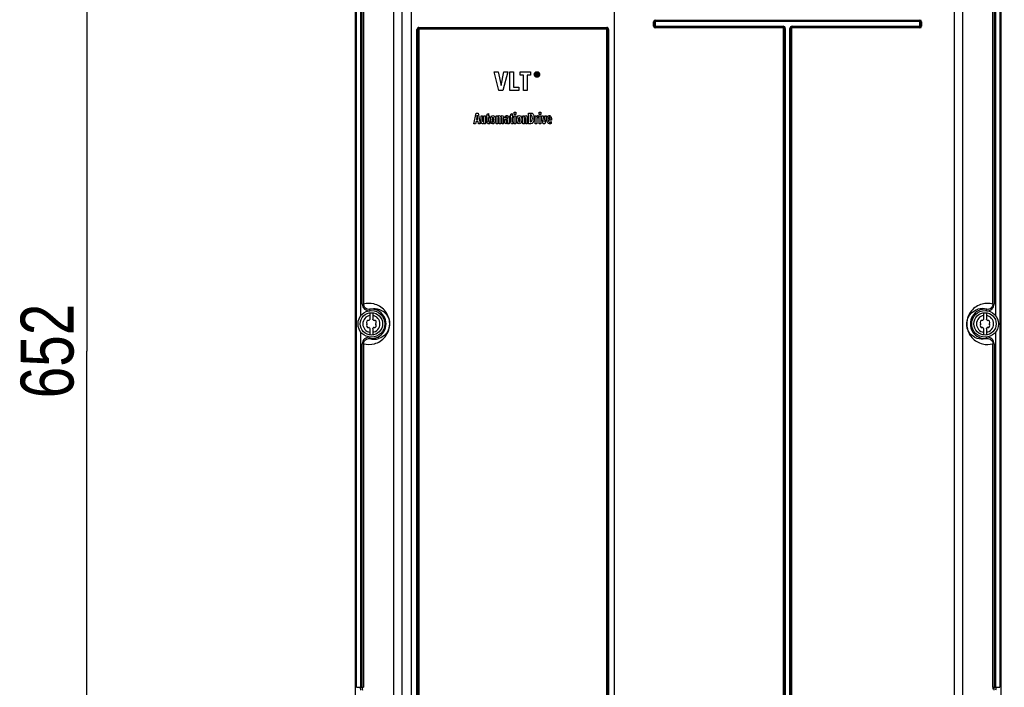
# Model space of a CAD drawing. Header units: inches. Extents: x 0 to 117, y 0 to 83.
# Tile 7 of 73: x 14 to 28, y 35 to 45. Entities that reach past the tile are written whole.
import ezdxf

# ---------------------------------------------------------------- set-up
doc = ezdxf.new("R2010")
doc.units = ezdxf.units.IN
doc.header["$LTSCALE"] = 6.431102
doc.header["$MEASUREMENT"] = 0
doc.layers.get('0').update_dxf_attribs({"linetype": 'CONTINUOUS'})
doc.styles.get("Standard").update_dxf_attribs({"font": 'txt', "width": 0.8})
doc.dimstyles.new('DIMSTYLE_1', dxfattribs={"dimtxt": 0.78125, "dimasz": 0.7, "dimexe": 0.18, "dimexo": 0.0625, "dimgap": 0.09, "dimtad": 1, "dimdec": 1, "dimzin": 4, "dimdsep": 46, "dimtxsty": 'STANDARD', "dimblk": '_FILLED', "dimblk1": '_FILLED', "dimblk2": '_FILLED', "dimcen": 0.09, "dimadec": 0, "dimazin": 0, "dimtfac": 1, "dimtdec": 1, "dimtofl": 0, "dimtmove": 0, "dimatfit": 3, "dimldrblk": '_FILLED', "dimfxl": 1, "dimtolj": 1, "dimtzin": 4, "dimarcsym": 0})
doc.dimstyles.new('DIMSTYLE_2', dxfattribs={"dimtxt": 0.78125, "dimasz": 0.7, "dimexe": 0.18, "dimexo": 0.0625, "dimgap": 0.09, "dimtad": 1, "dimdec": 0, "dimzin": 4, "dimdsep": 46, "dimtxsty": 'STANDARD', "dimblk": '_FILLED', "dimblk1": '_FILLED', "dimblk2": '_FILLED', "dimcen": 0.09, "dimadec": 0, "dimazin": 0, "dimtfac": 1, "dimtdec": 0, "dimtofl": 0, "dimtmove": 0, "dimatfit": 3, "dimldrblk": '_FILLED', "dimfxl": 1, "dimtolj": 1, "dimtzin": 4, "dimarcsym": 0})

# ---------------------------------------------------------------- blocks, each defined once
blk = doc.blocks.new('_FILLED')
at = {"color": 0, "linetype": 'BYBLOCK'}
blk.add_solid([(0, 0), (-1, 0.143), (-1, -0.143)], dxfattribs=at)
blk = doc.blocks.new('*D1')
at = {"color": 7, "linetype": 'CONTINUOUS'}
for p, q in [((34.406, 24.37), (34.406, 32.576)), ((27.067, 27.456), (34.211, 27.456)), ((34.211, 27.456), (34.781, 27.456)), ((34.406, 27.456), (34.406, 24.37)), ((34.406, 21.284), (34.406, 24.37)), ((30.462, 21.284), (34.211, 21.284)), ((34.211, 21.284), (34.781, 21.284))]:
    blk.add_line(p, q, dxfattribs=at)
at = {"color": 7, "linetype": 'CONTINUOUS', "xscale": 0.7, "yscale": 0.7, "zscale": 0.7}
for p, rotation in [((34.406, 27.456), 90), ((34.406, 21.284), 270)]:
    blk.add_blockref('_FILLED', p, dxfattribs=dict(at, rotation=rotation))
at = {"color": 7, "linetype": 'CONTINUOUS', "insert": (33.43, 28.201), "char_height": 0.78125, "width": 9.375, "attachment_point": 1, "rotation": 90, "line_spacing_factor": 0.9}
blk.add_mtext('200 MIN\\PAIR SPACE INLET', dxfattribs=at)
blk = doc.blocks.new('*D21')
at = {"color": 7, "linetype": 'CONTINUOUS'}
for p, q in [((18.741, 53.122), (14.499, 53.122)), ((14.874, 53.122), (14.874, 40.289)), ((14.874, 27.456), (14.874, 40.289)), ((21.306, 27.456), (14.499, 27.456))]:
    blk.add_line(p, q, dxfattribs=at)
at = {"color": 7, "linetype": 'CONTINUOUS', "xscale": 0.7, "yscale": 0.7, "zscale": 0.7}
for p, rotation in [((14.874, 53.122), 90), ((14.874, 27.456), 270)]:
    blk.add_blockref('_FILLED', p, dxfattribs=dict(at, rotation=rotation))
at = {"color": 7, "linetype": 'CONTINUOUS', "insert": (13.897, 40.289), "char_height": 0.7812, "width": 1.875, "attachment_point": 2, "rotation": 90, "line_spacing_factor": 0.9}
blk.add_mtext('652', dxfattribs=at)

msp = doc.modelspace()

# ---------------------------------------------------------------- linework, layer by layer
at = {"color": 7, "linetype": 'CONTINUOUS'}
for p, q in [((18.837, 35.087), (18.837, 52.907)), ((18.855, 35.33), (18.855, 52.895)), ((28.346, 52.895), (28.346, 35.33)), ((28.364, 35.085), (28.364, 52.905)), ((19.521, 52.706), (19.521, 28.097)), ((27.679, 28.097), (27.679, 52.706)), ((19.404, 28.133), (19.404, 52.589)), ((19.663, 28.125), (19.663, 52.589)), ((22.656, 52.589), (22.656, 27.765)), ((27.797, 52.589), (27.797, 28.133)), ((18.914, 51.991), (18.914, 40.804)), ((28.287, 40.804), (28.287, 51.991)), ((18.939, 40.982), (18.939, 51.813)), ((18.958, 51.813), (18.958, 40.982)), ((28.243, 40.982), (28.243, 51.813)), ((28.262, 51.813), (28.262, 40.982)), ((19.773, 45.06), (22.546, 45.06)), ((22.545, 45.048), (19.774, 45.048)), ((23.237, 45.08), (23.237, 45.143)), ((23.261, 45.143), (23.237, 45.143)), ((23.237, 45.08), (23.261, 45.08)), ((23.249, 45.143), (23.249, 45.08)), ((23.261, 45.146), (23.261, 45.078)), ((27.168, 45.146), (23.261, 45.146)), ((23.261, 45.078), (25.148, 45.078)), ((23.264, 45.17), (23.264, 45.146)), ((23.264, 45.17), (27.165, 45.17)), ((27.165, 45.158), (23.264, 45.158)), ((23.264, 45.078), (23.264, 45.053)), ((23.264, 45.065), (25.148, 45.065)), ((25.148, 45.053), (23.264, 45.053)), ((25.148, 45.053), (25.148, 45.078)), ((25.156, 28.273), (25.156, 45.045)), ((25.181, 45.045), (25.156, 45.045)), ((25.168, 45.045), (25.168, 28.273)), ((25.181, 45.045), (25.181, 28.27)), ((25.249, 28.27), (25.249, 45.045)), ((25.273, 45.045), (25.249, 45.045)), ((25.261, 28.273), (25.261, 45.045)), ((25.273, 45.045), (25.273, 28.273)), ((25.282, 45.078), (25.282, 45.053)), ((25.282, 45.078), (27.168, 45.078)), ((25.282, 45.065), (27.165, 45.065)), ((27.165, 45.053), (25.282, 45.053)), ((27.165, 45.146), (27.165, 45.17)), ((27.165, 45.053), (27.165, 45.078)), ((27.168, 45.078), (27.168, 45.146)), ((27.192, 45.143), (27.168, 45.143)), ((27.168, 45.08), (27.192, 45.08)), ((27.18, 45.08), (27.18, 45.143)), ((27.192, 45.143), (27.192, 45.08)), ((19.745, 28.274), (19.745, 45.032)), ((19.771, 45.032), (19.745, 45.032)), ((19.758, 45.032), (19.758, 28.274)), ((19.771, 45.032), (19.771, 28.274)), ((22.545, 45.036), (19.774, 45.036)), ((22.548, 28.274), (22.548, 45.032)), ((22.574, 45.032), (22.548, 45.032)), ((22.561, 28.274), (22.561, 45.032)), ((22.574, 45.032), (22.574, 28.274)), ((20.955, 44.129), (20.885, 44.405)), ((20.885, 44.405), (20.944, 44.405)), ((20.944, 44.405), (20.986, 44.204)), ((20.986, 44.204), (21.029, 44.405)), ((21.085, 44.405), (21.014, 44.129)), ((21.029, 44.405), (21.085, 44.405)), ((21.117, 44.129), (21.117, 44.405)), ((21.117, 44.405), (21.171, 44.405)), ((21.171, 44.405), (21.171, 44.179)), ((21.267, 44.355), (21.267, 44.405)), ((21.267, 44.405), (21.423, 44.405)), ((21.318, 44.355), (21.267, 44.355)), ((21.318, 44.129), (21.318, 44.355)), ((21.372, 44.355), (21.372, 44.129)), ((21.423, 44.355), (21.372, 44.355)), ((21.423, 44.405), (21.423, 44.355)), ((21.489, 44.367), (21.489, 44.361)), ((21.502, 44.345), (21.502, 44.389)), ((21.502, 44.389), (21.517, 44.389)), ((21.51, 44.345), (21.502, 44.345)), ((21.51, 44.382), (21.51, 44.371)), ((21.516, 44.382), (21.51, 44.382)), ((21.51, 44.371), (21.517, 44.371)), ((21.51, 44.364), (21.51, 44.345)), ((21.514, 44.364), (21.51, 44.364)), ((21.524, 44.345), (21.514, 44.364)), ((21.523, 44.364), (21.534, 44.345)), ((21.534, 44.345), (21.524, 44.345)), ((21.171, 44.179), (21.249, 44.179)), ((21.249, 44.179), (21.249, 44.129)), ((21.014, 44.129), (20.955, 44.129)), ((21.249, 44.129), (21.117, 44.129)), ((21.372, 44.129), (21.318, 44.129)), ((20.587, 43.641), (20.621, 43.799)), ((20.621, 43.799), (20.647, 43.799)), ((20.634, 43.769), (20.622, 43.703)), ((20.644, 43.703), (20.634, 43.769)), ((20.647, 43.799), (20.679, 43.641)), ((20.691, 43.682), (20.691, 43.759)), ((20.691, 43.759), (20.714, 43.759)), ((20.714, 43.759), (20.714, 43.686)), ((20.734, 43.693), (20.734, 43.759)), ((20.734, 43.759), (20.757, 43.759)), ((20.757, 43.759), (20.757, 43.666)), ((20.768, 43.734), (20.768, 43.759)), ((20.768, 43.759), (20.781, 43.759)), ((20.781, 43.734), (20.768, 43.734)), ((20.781, 43.783), (20.803, 43.794)), ((20.781, 43.759), (20.781, 43.783)), ((20.781, 43.674), (20.781, 43.734)), ((20.803, 43.794), (20.803, 43.759)), ((20.803, 43.759), (20.818, 43.759)), ((20.803, 43.734), (20.803, 43.68)), ((20.818, 43.734), (20.803, 43.734)), ((20.818, 43.759), (20.818, 43.734)), ((20.916, 43.759), (20.937, 43.759)), ((20.916, 43.641), (20.916, 43.734)), ((21.048, 43.727), (21.047, 43.753)), ((21.065, 43.737), (21.06, 43.735)), ((21.072, 43.737), (21.072, 43.737)), ((21.117, 43.734), (21.117, 43.759)), ((21.117, 43.759), (21.129, 43.759)), ((21.129, 43.734), (21.117, 43.734)), ((21.129, 43.783), (21.152, 43.794)), ((21.129, 43.759), (21.129, 43.783)), ((21.129, 43.674), (21.129, 43.734)), ((21.152, 43.794), (21.152, 43.759)), ((21.152, 43.759), (21.166, 43.759)), ((21.152, 43.734), (21.152, 43.68)), ((21.166, 43.734), (21.152, 43.734)), ((21.166, 43.759), (21.166, 43.734)), ((21.181, 43.779), (21.181, 43.811)), ((21.181, 43.811), (21.204, 43.811)), ((21.204, 43.779), (21.181, 43.779)), ((21.181, 43.641), (21.181, 43.759)), ((21.181, 43.759), (21.204, 43.759)), ((21.204, 43.811), (21.204, 43.779)), ((21.204, 43.759), (21.204, 43.641)), ((21.307, 43.759), (21.328, 43.759)), ((21.308, 43.641), (21.308, 43.734)), ((21.392, 43.641), (21.392, 43.799)), ((21.392, 43.799), (21.428, 43.799)), ((21.416, 43.771), (21.416, 43.669)), ((21.422, 43.771), (21.416, 43.771)), ((21.489, 43.759), (21.51, 43.759)), ((21.49, 43.749), (21.489, 43.759)), ((21.49, 43.734), (21.49, 43.749)), ((21.49, 43.641), (21.49, 43.734)), ((21.51, 43.759), (21.511, 43.738)), ((21.511, 43.738), (21.515, 43.747)), ((21.532, 43.761), (21.535, 43.761)), ((21.535, 43.761), (21.535, 43.728)), ((21.549, 43.779), (21.549, 43.811)), ((21.549, 43.811), (21.571, 43.811)), ((21.571, 43.779), (21.549, 43.779)), ((21.549, 43.641), (21.549, 43.759)), ((21.549, 43.759), (21.571, 43.759)), ((21.571, 43.811), (21.571, 43.779)), ((21.571, 43.759), (21.571, 43.641)), ((21.606, 43.641), (21.582, 43.759)), ((21.582, 43.759), (21.606, 43.759)), ((21.606, 43.759), (21.62, 43.675)), ((21.62, 43.675), (21.634, 43.759)), ((21.656, 43.759), (21.632, 43.641)), ((21.634, 43.759), (21.656, 43.759)), ((20.61, 43.641), (20.587, 43.641)), ((20.617, 43.676), (20.61, 43.641)), ((20.649, 43.676), (20.617, 43.676)), ((20.622, 43.703), (20.644, 43.703)), ((20.655, 43.641), (20.649, 43.676)), ((20.679, 43.641), (20.655, 43.641)), ((20.757, 43.641), (20.736, 43.641)), ((20.757, 43.666), (20.757, 43.646)), ((20.757, 43.646), (20.757, 43.641)), ((20.81, 43.64), (20.803, 43.64)), ((20.819, 43.667), (20.819, 43.642)), ((20.939, 43.641), (20.916, 43.641)), ((20.939, 43.707), (20.939, 43.641)), ((20.959, 43.641), (20.959, 43.714)), ((20.981, 43.641), (20.959, 43.641)), ((20.981, 43.716), (20.981, 43.641)), ((21.001, 43.641), (21.001, 43.714)), ((21.024, 43.641), (21.001, 43.641)), ((21.024, 43.718), (21.024, 43.641)), ((21.039, 43.67), (21.039, 43.675)), ((21.061, 43.67), (21.061, 43.669)), ((21.076, 43.715), (21.083, 43.715)), ((21.083, 43.691), (21.083, 43.698)), ((21.084, 43.641), (21.083, 43.657)), ((21.105, 43.641), (21.084, 43.641)), ((21.104, 43.717), (21.104, 43.674)), ((21.167, 43.667), (21.167, 43.642)), ((21.204, 43.641), (21.181, 43.641)), ((21.33, 43.641), (21.308, 43.641)), ((21.33, 43.707), (21.33, 43.641)), ((21.35, 43.641), (21.35, 43.714)), ((21.373, 43.641), (21.35, 43.641)), ((21.373, 43.718), (21.373, 43.641)), ((21.425, 43.641), (21.392, 43.641)), ((21.416, 43.669), (21.423, 43.669)), ((21.513, 43.641), (21.49, 43.641)), ((21.513, 43.694), (21.513, 43.641)), ((21.571, 43.641), (21.549, 43.641)), ((21.632, 43.641), (21.606, 43.641)), ((21.687, 43.717), (21.687, 43.71)), ((21.687, 43.71), (21.71, 43.71)), ((21.731, 43.691), (21.687, 43.691)), ((21.727, 43.673), (21.727, 43.646)), ((21.731, 43.699), (21.731, 43.691)), ((18.939, 40.982), (18.958, 40.982)), ((28.243, 40.982), (28.262, 40.982)), ((19.047, 40.904), (19.049, 40.884)), ((19.053, 40.759), (19.053, 40.853)), ((19.093, 40.853), (19.093, 40.759)), ((28.108, 40.759), (28.108, 40.853)), ((28.148, 40.853), (28.148, 40.759)), ((28.151, 40.884), (28.154, 40.904)), ((18.914, 40.573), (18.914, 35.33)), ((19.053, 40.524), (19.053, 40.618)), ((19.093, 40.618), (19.093, 40.524)), ((28.108, 40.524), (28.108, 40.618)), ((28.148, 40.618), (28.148, 40.524)), ((28.287, 35.33), (28.287, 40.573)), ((18.939, 35.33), (18.939, 40.395)), ((18.958, 40.395), (18.939, 40.395)), ((18.958, 40.395), (18.958, 35.33)), ((19.049, 40.493), (19.047, 40.473)), ((28.154, 40.473), (28.151, 40.493)), ((28.262, 40.395), (28.243, 40.395)), ((28.243, 35.33), (28.243, 40.395)), ((28.262, 40.395), (28.262, 35.33)), ((18.855, 35.33), (18.958, 35.33)), ((28.243, 35.33), (28.346, 35.33))]:
    msp.add_line(p, q, dxfattribs=at)
for points in [[(19.771, 45.032), (19.771, 45.033), (19.771, 45.033), (19.771, 45.034), (19.771, 45.035), (19.772, 45.035), (19.772, 45.035), (19.773, 45.036), (19.774, 45.036), (19.774, 45.036)], [(22.545, 45.036), (22.545, 45.036), (22.546, 45.036), (22.547, 45.035), (22.547, 45.035), (22.548, 45.035), (22.548, 45.034), (22.548, 45.033), (22.548, 45.033), (22.548, 45.032)], [(21.047, 43.753), (21.048, 43.754), (21.048, 43.754), (21.049, 43.754), (21.05, 43.754), (21.05, 43.755), (21.051, 43.755), (21.051, 43.755), (21.052, 43.756), (21.053, 43.756)], [(21.055, 43.732), (21.054, 43.732), (21.053, 43.731), (21.053, 43.731), (21.052, 43.73), (21.051, 43.729), (21.051, 43.729), (21.05, 43.728), (21.049, 43.727), (21.048, 43.727)], [(21.053, 43.756), (21.053, 43.756), (21.054, 43.756), (21.055, 43.757), (21.055, 43.757), (21.056, 43.757), (21.057, 43.757), (21.057, 43.758), (21.058, 43.758), (21.059, 43.758)], [(21.06, 43.735), (21.06, 43.735), (21.059, 43.735), (21.058, 43.735), (21.058, 43.734), (21.057, 43.734), (21.057, 43.733), (21.056, 43.733), (21.055, 43.733), (21.055, 43.732)], [(21.066, 43.737), (21.066, 43.737), (21.065, 43.737), (21.065, 43.737)], [(21.069, 43.737), (21.069, 43.737), (21.068, 43.737), (21.068, 43.737), (21.067, 43.737), (21.067, 43.737)], [(21.071, 43.737), (21.071, 43.737), (21.07, 43.737), (21.07, 43.737), (21.069, 43.737)], [(21.078, 43.735), (21.077, 43.735), (21.077, 43.735), (21.076, 43.736), (21.076, 43.736), (21.075, 43.736), (21.075, 43.737), (21.074, 43.737), (21.074, 43.737), (21.073, 43.737)], [(21.082, 43.728), (21.081, 43.729), (21.081, 43.73), (21.081, 43.731), (21.08, 43.731), (21.08, 43.732), (21.079, 43.733), (21.079, 43.733), (21.078, 43.734), (21.078, 43.735)], [(21.06, 43.677), (21.06, 43.676), (21.06, 43.675), (21.06, 43.674), (21.06, 43.673), (21.06, 43.672), (21.061, 43.671), (21.061, 43.67), (21.062, 43.668)], [(21.068, 43.695), (21.068, 43.695), (21.067, 43.694), (21.066, 43.694), (21.065, 43.693), (21.065, 43.692), (21.064, 43.692), (21.064, 43.691), (21.063, 43.69), (21.062, 43.689)], [(21.062, 43.668), (21.062, 43.667), (21.062, 43.667), (21.062, 43.666), (21.063, 43.666), (21.063, 43.665), (21.063, 43.665), (21.064, 43.664), (21.064, 43.664)], [(21.064, 43.664), (21.065, 43.664), (21.065, 43.663), (21.066, 43.663), (21.066, 43.663), (21.067, 43.663), (21.067, 43.662), (21.068, 43.662), (21.068, 43.662), (21.069, 43.662), (21.069, 43.662), (21.069, 43.662), (21.07, 43.662)], [(21.076, 43.698), (21.075, 43.697), (21.074, 43.697), (21.073, 43.697), (21.073, 43.697), (21.072, 43.697), (21.071, 43.696), (21.07, 43.696), (21.069, 43.696), (21.068, 43.695)], [(21.07, 43.662), (21.07, 43.662), (21.07, 43.662), (21.071, 43.662), (21.071, 43.662), (21.071, 43.662), (21.072, 43.662), (21.072, 43.662), (21.073, 43.663), (21.073, 43.663)], [(21.073, 43.663), (21.074, 43.663), (21.074, 43.663), (21.075, 43.664), (21.075, 43.664), (21.075, 43.664), (21.076, 43.665), (21.076, 43.665), (21.077, 43.665), (21.077, 43.666)], [(21.083, 43.698), (21.083, 43.698), (21.082, 43.698), (21.081, 43.698), (21.08, 43.698), (21.079, 43.698), (21.079, 43.698), (21.078, 43.698), (21.077, 43.698), (21.076, 43.698)], [(21.154, 43.668), (21.154, 43.668), (21.155, 43.667), (21.155, 43.666), (21.156, 43.666), (21.157, 43.666), (21.157, 43.665), (21.158, 43.665), (21.159, 43.665), (21.159, 43.665)], [(21.159, 43.665), (21.16, 43.665), (21.161, 43.665), (21.162, 43.665), (21.163, 43.665), (21.164, 43.666), (21.165, 43.666), (21.165, 43.667), (21.166, 43.667), (21.167, 43.667)]]:
    msp.add_lwpolyline(points, dxfattribs=at)
for centre, radius in [((19.073, 40.689), 0.197), ((19.073, 40.689), 0.165), ((28.128, 40.689), 0.197), ((28.128, 40.689), 0.165)]:
    msp.add_circle(centre, radius, dxfattribs=at)
for centre, radius, start, end in [((23.264, 45.143), 0.0271, 90, 180), ((23.264, 45.08), 0.0271, 180, 270), ((23.264, 45.143), 0.0148, 90, 180), ((23.264, 45.08), 0.0148, 180, 270), ((25.148, 45.045), 0.033, 0, 90), ((25.148, 45.045), 0.0207, 0, 90), ((25.148, 45.045), 0.00838, 0, 90), ((25.282, 45.045), 0.033, 90, 180), ((25.282, 45.045), 0.0207, 90, 180), ((25.282, 45.045), 0.00838, 90, 180), ((27.165, 45.143), 0.0271, 0, 90), ((27.165, 45.143), 0.0148, 0, 90), ((27.165, 45.08), 0.0271, 270, 0), ((27.165, 45.08), 0.0148, 270, 0), ((21.516, 44.366), 0.0388, 203.3087, 212.6743), ((21.518, 44.364), 0.0287, 202.6678, 223.0532), ((21.518, 44.373), 0.025, 58.4677, 69.6146), ((21.518, 44.371), 0.036, 53.9912, 69.7253), ((21.516, 44.364), 0.0281, 316.9632, 327.5385), ((21.518, 44.369), 0.0383, 18.9621, 28.9437), ((20.891, 43.716), 0.0583, 150.9487, 154.0981), ((20.875, 43.674), 0.0938, 179.9293, 183.2861), ((20.977, 43.7), 0.146, 177.7704, 180.0241), ((20.981, 43.7), 0.15, 179.977, 182.1927), ((20.911, 43.692), 0.0801, 193.3511, 196.8073), ((20.756, 43.7), 0.147, 359.9765, 2.224), ((21.42, 43.689), 0.0481, 322.9723, 327.8937), ((21.234, 43.719), 0.239, 1.1372, 2.381), ((21.286, 43.718), 0.186, 356.4866, 358.335), ((21.207, 43.719), 0.266, 359.9899, 1.1382), ((21.261, 43.719), 0.212, 358.3331, 0.0175), ((21.644, 43.694), 0.132, 174.3971, 180.0105), ((19.073, 40.689), 0.217, 263.1861, 96.8139), ((28.128, 40.689), 0.217, 83.1861, 276.8139), ((28.086, 40.685), 0.229, 72.7723, 106.4833), ((19.073, 40.689), 0.126, 98.9893, 261.0107), ((19.029, 40.714), 0.0278, 79.8771, 220.1223), ((18.998, 40.689), 0.0118, 319.8771, 40.1243), ((19.036, 40.753), 0.0118, 259.8771, 340.1243), ((19.073, 40.739), 0.0278, 135.1823, 160.2725), ((19.073, 40.689), 0.126, 278.9893, 81.0107), ((19.073, 40.739), 0.0278, 19.8771, 44.8177), ((19.11, 40.753), 0.0118, 199.8771, 280.1243), ((19.117, 40.714), 0.0278, 319.8771, 100.1223), ((19.147, 40.689), 0.0118, 139.8771, 220.1243), ((28.128, 40.689), 0.126, 98.9893, 261.0107), ((28.084, 40.714), 0.0278, 79.8771, 220.1223), ((28.054, 40.689), 0.0118, 319.8771, 40.1243), ((28.091, 40.753), 0.0118, 259.8771, 340.1243), ((28.128, 40.739), 0.0278, 135.1823, 160.2725), ((28.128, 40.689), 0.126, 278.9893, 81.0107), ((28.128, 40.739), 0.0278, 19.8771, 44.8177), ((28.165, 40.753), 0.0118, 199.8771, 280.1243), ((28.172, 40.714), 0.0278, 319.8771, 100.1223), ((28.202, 40.689), 0.0118, 139.8771, 220.1243), ((19.029, 40.663), 0.0278, 139.8771, 280.1223), ((19.036, 40.624), 0.0118, 19.8771, 100.1243), ((19.073, 40.638), 0.0278, 199.8771, 224.8177), ((19.073, 40.638), 0.0278, 315.1823, 340.2725), ((19.11, 40.624), 0.0118, 79.8771, 160.1243), ((19.117, 40.663), 0.0278, 259.8771, 40.1223), ((28.084, 40.663), 0.0278, 139.8771, 280.1223), ((28.091, 40.624), 0.0118, 19.8771, 100.1243), ((28.128, 40.638), 0.0278, 199.8771, 224.8177), ((28.128, 40.638), 0.0278, 315.1823, 340.2725), ((28.165, 40.624), 0.0118, 79.8771, 160.1243), ((28.172, 40.663), 0.0278, 259.8771, 40.1223), ((19.115, 40.692), 0.229, 252.7724, 286.2442)]:
    msp.add_arc(centre, radius, start, end, dxfattribs=at)
for points, knots in [([(19.773, 45.06), (19.766, 45.06), (19.751, 45.054), (19.745, 45.039), (19.745, 45.032)], [0, 0, 0, 0, 0.498712, 1, 1, 1, 1]), ([(19.758, 45.032), (19.758, 45.036), (19.759, 45.042), (19.765, 45.047), (19.769, 45.045), (19.77, 45.044)], [0, 0, 0, 0, 0.515403, 0.734942, 1, 1, 1, 1]), ([(22.545, 45.048), (22.549, 45.048), (22.555, 45.047), (22.56, 45.041), (22.558, 45.037), (22.557, 45.035)], [0, 0, 0, 0, 0.51349, 0.733642, 1, 1, 1, 1]), ([(22.574, 45.032), (22.574, 45.039), (22.568, 45.054), (22.553, 45.06), (22.546, 45.06)], [0, 0, 0, 0, 0.501285, 1, 1, 1, 1]), ([(21.256, 43.736), (21.253, 43.736), (21.241, 43.725), (21.244, 43.71), (21.244, 43.7)], [0, 0, 0, 0, 0.250832, 1, 1, 1, 1]), ([(21.269, 43.7), (21.269, 43.704), (21.268, 43.715), (21.266, 43.736), (21.256, 43.736)], [0, 0, 0, 0, 0.257973, 1, 1, 1, 1]), ([(21.247, 43.673), (21.247, 43.671), (21.247, 43.666), (21.253, 43.665), (21.254, 43.666)], [0, 0, 0, 0, 0.550688, 1, 1, 1, 1]), ([(18.939, 40.982), (18.939, 40.955), (18.964, 40.898), (19.023, 40.881), (19.049, 40.884)], [0, 0, 0, 0, 0.499774, 1, 1, 1, 1]), ([(18.958, 40.395), (19.009, 40.382), (19.131, 40.382), (19.304, 40.492), (19.369, 40.707), (19.282, 40.902), (19.168, 40.969), (19.108, 40.984)], [0, 0, 0, 0, 0.167123, 0.365098, 0.609548, 0.806163, 1, 1, 1, 1]), ([(19.047, 40.904), (19.026, 40.901), (18.978, 40.915), (18.958, 40.96), (18.958, 40.982)], [0, 0, 0, 0, 0.500273, 1, 1, 1, 1]), ([(28.243, 40.982), (28.191, 40.995), (28.07, 40.995), (27.897, 40.885), (27.831, 40.67), (27.919, 40.475), (28.033, 40.408), (28.092, 40.393)], [0, 0, 0, 0, 0.167122, 0.365098, 0.609544, 0.806163, 1, 1, 1, 1]), ([(28.151, 40.884), (28.178, 40.881), (28.237, 40.898), (28.262, 40.955), (28.262, 40.982)], [0, 0, 0, 0, 0.500232, 1, 1, 1, 1]), ([(28.243, 40.982), (28.243, 40.96), (28.222, 40.915), (28.175, 40.901), (28.154, 40.904)], [0, 0, 0, 0, 0.499736, 1, 1, 1, 1]), ([(19.047, 40.904), (19.083, 40.915), (19.168, 40.92), (19.28, 40.86), (19.36, 40.727), (19.327, 40.553), (19.225, 40.485), (19.179, 40.472)], [0, 0, 0, 0, 0.15995, 0.347737, 0.51333, 0.797827, 1, 1, 1, 1]), ([(28.154, 40.473), (28.118, 40.462), (28.033, 40.457), (27.921, 40.516), (27.851, 40.633), (27.858, 40.748), (27.915, 40.849), (27.975, 40.891), (28.021, 40.905)], [0, 0, 0, 0, 0.158837, 0.345116, 0.507966, 0.713876, 0.798546, 1, 1, 1, 1]), ([(19.049, 40.493), (19.023, 40.496), (18.964, 40.479), (18.939, 40.422), (18.939, 40.395)], [0, 0, 0, 0, 0.500232, 1, 1, 1, 1]), ([(18.958, 40.395), (18.958, 40.417), (18.978, 40.462), (19.026, 40.476), (19.047, 40.473)], [0, 0, 0, 0, 0.499736, 1, 1, 1, 1]), ([(28.262, 40.395), (28.262, 40.422), (28.237, 40.479), (28.178, 40.496), (28.151, 40.493)], [0, 0, 0, 0, 0.499774, 1, 1, 1, 1]), ([(28.154, 40.473), (28.175, 40.476), (28.222, 40.462), (28.243, 40.417), (28.243, 40.395)], [0, 0, 0, 0, 0.500273, 1, 1, 1, 1]), ([(18.918, 35.288), (18.917, 35.291), (18.914, 35.305), (18.914, 35.319), (18.914, 35.33)], [0, 0, 0, 0, 0.215701, 1, 1, 1, 1]), ([(18.939, 35.33), (18.939, 35.326), (18.939, 35.312), (18.939, 35.298), (18.94, 35.288)], [0, 0, 0, 0, 0.275786, 1, 1, 1, 1]), ([(28.243, 35.33), (28.243, 35.323), (28.242, 35.314), (28.241, 35.304), (28.241, 35.302)], [0, 0, 0, 0, 0.785423, 1, 1, 1, 1]), ([(28.261, 35.288), (28.261, 35.291), (28.262, 35.305), (28.262, 35.319), (28.262, 35.33)], [0, 0, 0, 0, 0.214423, 1, 1, 1, 1]), ([(28.287, 35.33), (28.287, 35.326), (28.287, 35.312), (28.285, 35.298), (28.283, 35.288)], [0, 0, 0, 0, 0.275538, 1, 1, 1, 1])]:
    msp.add_open_spline(points, degree=3, knots=knots, dxfattribs=at)
for points in [[(19.774, 45.048), (19.773, 45.052), (19.773, 45.056), (19.773, 45.059)], [(19.774, 45.048), (19.774, 45.045), (19.774, 45.041), (19.774, 45.037)], [(22.545, 45.048), (22.546, 45.052), (22.546, 45.056), (22.546, 45.059)], [(22.545, 45.048), (22.545, 45.045), (22.545, 45.041), (22.545, 45.037)], [(21.477, 44.367), (21.477, 44.37), (21.478, 44.372), (21.478, 44.375)], [(21.481, 44.35), (21.479, 44.355), (21.477, 44.361), (21.477, 44.367)], [(21.478, 44.375), (21.48, 44.383), (21.483, 44.39), (21.489, 44.396)], [(21.489, 44.338), (21.487, 44.34), (21.485, 44.342), (21.484, 44.345)], [(21.489, 44.396), (21.491, 44.398), (21.493, 44.399), (21.494, 44.4)], [(21.492, 44.383), (21.49, 44.378), (21.489, 44.373), (21.489, 44.367)], [(21.489, 44.361), (21.49, 44.358), (21.49, 44.355), (21.491, 44.353)], [(21.494, 44.333), (21.493, 44.335), (21.491, 44.336), (21.489, 44.338)], [(21.497, 44.389), (21.495, 44.387), (21.494, 44.385), (21.492, 44.383)], [(21.494, 44.4), (21.498, 44.403), (21.502, 44.405), (21.506, 44.406)], [(21.517, 44.326), (21.508, 44.326), (21.501, 44.329), (21.494, 44.333)], [(21.501, 44.393), (21.499, 44.392), (21.498, 44.39), (21.497, 44.389)], [(21.497, 44.345), (21.5, 44.341), (21.505, 44.338), (21.509, 44.337)], [(21.517, 44.398), (21.511, 44.398), (21.505, 44.396), (21.501, 44.393)], [(21.506, 44.406), (21.51, 44.407), (21.513, 44.407), (21.517, 44.407)], [(21.509, 44.337), (21.512, 44.336), (21.514, 44.336), (21.517, 44.336)], [(21.522, 44.381), (21.52, 44.381), (21.518, 44.382), (21.516, 44.382)], [(21.517, 44.407), (21.522, 44.407), (21.527, 44.407), (21.531, 44.405)], [(21.522, 44.397), (21.52, 44.398), (21.519, 44.398), (21.517, 44.398)], [(21.517, 44.389), (21.522, 44.389), (21.526, 44.388), (21.529, 44.386)], [(21.517, 44.371), (21.519, 44.371), (21.521, 44.371), (21.522, 44.372)], [(21.517, 44.336), (21.522, 44.336), (21.527, 44.337), (21.531, 44.34)], [(21.54, 44.333), (21.533, 44.329), (21.526, 44.326), (21.517, 44.326)], [(21.527, 44.396), (21.525, 44.397), (21.524, 44.397), (21.522, 44.397)], [(21.524, 44.377), (21.524, 44.379), (21.523, 44.38), (21.522, 44.381)], [(21.522, 44.372), (21.524, 44.373), (21.524, 44.374), (21.524, 44.377)], [(21.53, 44.367), (21.528, 44.366), (21.526, 44.365), (21.523, 44.364)], [(21.529, 44.386), (21.532, 44.384), (21.533, 44.381), (21.533, 44.376)], [(21.533, 44.376), (21.533, 44.372), (21.532, 44.369), (21.53, 44.367)], [(21.537, 44.389), (21.535, 44.391), (21.533, 44.393), (21.531, 44.394)], [(21.531, 44.34), (21.533, 44.341), (21.535, 44.343), (21.537, 44.345)], [(21.545, 44.373), (21.544, 44.379), (21.541, 44.385), (21.537, 44.389)], [(21.54, 44.4), (21.541, 44.399), (21.543, 44.398), (21.545, 44.396)], [(21.54, 44.349), (21.542, 44.352), (21.543, 44.355), (21.544, 44.358)], [(21.545, 44.338), (21.543, 44.336), (21.541, 44.335), (21.54, 44.333)], [(21.544, 44.358), (21.545, 44.361), (21.545, 44.364), (21.545, 44.367)], [(21.545, 44.396), (21.547, 44.393), (21.55, 44.39), (21.551, 44.387)], [(21.545, 44.367), (21.545, 44.369), (21.545, 44.371), (21.545, 44.373)], [(21.551, 44.346), (21.55, 44.343), (21.547, 44.341), (21.545, 44.338)], [(21.556, 44.359), (21.555, 44.355), (21.553, 44.35), (21.551, 44.346)], [(21.554, 44.381), (21.555, 44.377), (21.556, 44.372), (21.556, 44.367)], [(21.556, 44.367), (21.556, 44.364), (21.556, 44.362), (21.556, 44.359)], [(20.833, 43.727), (20.834, 43.732), (20.836, 43.737), (20.838, 43.741)], [(20.84, 43.744), (20.842, 43.748), (20.844, 43.751), (20.847, 43.753)], [(20.847, 43.753), (20.852, 43.758), (20.859, 43.76), (20.867, 43.76)], [(20.867, 43.736), (20.858, 43.736), (20.854, 43.724), (20.854, 43.7)], [(20.867, 43.76), (20.878, 43.76), (20.887, 43.755), (20.893, 43.744)], [(20.879, 43.7), (20.879, 43.724), (20.875, 43.736), (20.867, 43.736)], [(20.893, 43.744), (20.896, 43.74), (20.897, 43.736), (20.899, 43.732)], [(20.916, 43.734), (20.916, 43.745), (20.916, 43.753), (20.916, 43.759)], [(20.937, 43.759), (20.938, 43.754), (20.938, 43.747), (20.938, 43.739)], [(20.938, 43.739), (20.94, 43.746), (20.943, 43.751), (20.946, 43.755)], [(20.946, 43.755), (20.949, 43.759), (20.954, 43.761), (20.96, 43.761)], [(20.956, 43.729), (20.954, 43.731), (20.952, 43.732), (20.95, 43.732)], [(20.96, 43.761), (20.966, 43.761), (20.97, 43.759), (20.973, 43.755)], [(20.973, 43.755), (20.976, 43.752), (20.979, 43.747), (20.98, 43.741)], [(20.98, 43.741), (20.982, 43.747), (20.985, 43.751), (20.988, 43.755)], [(20.988, 43.755), (20.991, 43.759), (20.996, 43.76), (21.002, 43.76)], [(20.998, 43.728), (20.997, 43.731), (20.994, 43.732), (20.992, 43.732)], [(21.002, 43.76), (21.01, 43.76), (21.016, 43.756), (21.019, 43.748)], [(21.019, 43.748), (21.023, 43.739), (21.024, 43.728), (21.024, 43.718)], [(21.059, 43.758), (21.063, 43.76), (21.067, 43.76), (21.072, 43.76)], [(21.072, 43.76), (21.076, 43.761), (21.082, 43.76), (21.085, 43.756)], [(21.088, 43.758), (21.092, 43.756), (21.096, 43.753), (21.096, 43.749)], [(21.098, 43.749), (21.103, 43.739), (21.104, 43.728), (21.104, 43.717)], [(21.22, 43.7), (21.22, 43.715), (21.222, 43.731), (21.229, 43.744)], [(21.229, 43.744), (21.234, 43.753), (21.246, 43.761), (21.256, 43.76)], [(21.256, 43.76), (21.267, 43.761), (21.278, 43.753), (21.283, 43.744)], [(21.283, 43.744), (21.285, 43.74), (21.287, 43.736), (21.288, 43.732)], [(21.308, 43.734), (21.308, 43.742), (21.308, 43.751), (21.306, 43.759)], [(21.328, 43.759), (21.329, 43.754), (21.329, 43.747), (21.329, 43.739)], [(21.329, 43.739), (21.331, 43.746), (21.334, 43.751), (21.337, 43.755)], [(21.337, 43.755), (21.34, 43.759), (21.345, 43.761), (21.351, 43.761)], [(21.348, 43.729), (21.346, 43.731), (21.344, 43.732), (21.341, 43.732)], [(21.351, 43.761), (21.359, 43.76), (21.365, 43.756), (21.368, 43.748)], [(21.368, 43.748), (21.372, 43.74), (21.373, 43.73), (21.373, 43.718)], [(21.448, 43.719), (21.448, 43.753), (21.439, 43.771), (21.422, 43.771)], [(21.428, 43.799), (21.44, 43.799), (21.45, 43.793), (21.459, 43.781)], [(21.459, 43.781), (21.467, 43.77), (21.471, 43.753), (21.472, 43.729)], [(21.515, 43.747), (21.516, 43.749), (21.517, 43.752), (21.518, 43.754)], [(21.518, 43.754), (21.52, 43.756), (21.522, 43.758), (21.524, 43.759)], [(21.524, 43.759), (21.526, 43.76), (21.529, 43.761), (21.532, 43.761)], [(21.665, 43.7), (21.665, 43.717), (21.668, 43.731), (21.674, 43.743)], [(21.674, 43.743), (21.677, 43.748), (21.68, 43.753), (21.684, 43.756)], [(21.684, 43.756), (21.688, 43.759), (21.693, 43.76), (21.698, 43.761)], [(21.692, 43.735), (21.69, 43.733), (21.689, 43.73), (21.688, 43.727)], [(21.698, 43.739), (21.696, 43.739), (21.693, 43.738), (21.692, 43.735)], [(21.698, 43.761), (21.7, 43.761), (21.703, 43.76), (21.707, 43.76)], [(21.708, 43.73), (21.706, 43.736), (21.703, 43.739), (21.698, 43.739)], [(21.707, 43.76), (21.71, 43.759), (21.714, 43.757), (21.717, 43.753)], [(21.717, 43.753), (21.721, 43.749), (21.724, 43.743), (21.727, 43.735)], [(21.727, 43.735), (21.73, 43.726), (21.731, 43.714), (21.731, 43.699)], [(20.692, 43.671), (20.691, 43.674), (20.691, 43.678), (20.691, 43.682)], [(20.696, 43.652), (20.694, 43.657), (20.692, 43.664), (20.692, 43.671)], [(20.714, 43.64), (20.705, 43.64), (20.7, 43.644), (20.696, 43.652)], [(20.714, 43.686), (20.714, 43.679), (20.715, 43.674), (20.717, 43.672)], [(20.728, 43.645), (20.725, 43.642), (20.72, 43.64), (20.714, 43.64)], [(20.717, 43.672), (20.719, 43.669), (20.721, 43.668), (20.723, 43.668)], [(20.723, 43.668), (20.727, 43.668), (20.73, 43.67), (20.732, 43.675)], [(20.736, 43.661), (20.734, 43.654), (20.731, 43.649), (20.728, 43.645)], [(20.732, 43.675), (20.733, 43.679), (20.734, 43.685), (20.734, 43.693)], [(20.736, 43.641), (20.736, 43.646), (20.736, 43.653), (20.736, 43.661)], [(20.787, 43.647), (20.784, 43.652), (20.781, 43.659), (20.781, 43.669)], [(20.803, 43.64), (20.797, 43.639), (20.792, 43.642), (20.787, 43.647)], [(20.803, 43.68), (20.803, 43.674), (20.804, 43.67), (20.806, 43.668)], [(20.806, 43.668), (20.807, 43.666), (20.809, 43.665), (20.811, 43.665)], [(20.819, 43.642), (20.817, 43.641), (20.814, 43.641), (20.81, 43.64)], [(20.811, 43.665), (20.814, 43.665), (20.817, 43.666), (20.819, 43.667)], [(20.831, 43.706), (20.831, 43.714), (20.832, 43.721), (20.833, 43.727)], [(20.833, 43.674), (20.832, 43.68), (20.831, 43.687), (20.831, 43.695)], [(20.84, 43.657), (20.838, 43.66), (20.836, 43.664), (20.834, 43.669)], [(20.867, 43.64), (20.855, 43.64), (20.846, 43.645), (20.84, 43.657)], [(20.854, 43.7), (20.854, 43.689), (20.855, 43.68), (20.857, 43.673)], [(20.857, 43.673), (20.859, 43.667), (20.862, 43.664), (20.867, 43.664)], [(20.867, 43.664), (20.871, 43.664), (20.874, 43.667), (20.876, 43.673)], [(20.886, 43.647), (20.881, 43.642), (20.874, 43.64), (20.867, 43.64)], [(20.876, 43.673), (20.878, 43.68), (20.879, 43.689), (20.879, 43.7)], [(20.894, 43.657), (20.891, 43.653), (20.889, 43.65), (20.886, 43.647)], [(20.903, 43.7), (20.903, 43.682), (20.9, 43.668), (20.894, 43.657)], [(20.899, 43.732), (20.901, 43.724), (20.902, 43.716), (20.903, 43.706)], [(20.942, 43.725), (20.94, 43.721), (20.939, 43.715), (20.939, 43.707)], [(20.95, 43.732), (20.946, 43.732), (20.943, 43.73), (20.942, 43.725)], [(20.959, 43.714), (20.959, 43.721), (20.958, 43.726), (20.956, 43.729)], [(20.984, 43.727), (20.982, 43.724), (20.981, 43.72), (20.981, 43.716)], [(20.992, 43.732), (20.988, 43.732), (20.985, 43.73), (20.984, 43.727)], [(21.001, 43.714), (21.001, 43.72), (21, 43.725), (20.998, 43.728)], [(21.039, 43.675), (21.039, 43.683), (21.04, 43.691), (21.044, 43.698)], [(21.046, 43.649), (21.042, 43.655), (21.04, 43.663), (21.039, 43.67)], [(21.044, 43.698), (21.046, 43.702), (21.05, 43.708), (21.055, 43.708)], [(21.062, 43.64), (21.056, 43.639), (21.049, 43.644), (21.046, 43.649)], [(21.055, 43.71), (21.059, 43.712), (21.063, 43.714), (21.067, 43.713)], [(21.062, 43.689), (21.061, 43.686), (21.06, 43.681), (21.06, 43.677)], [(21.077, 43.646), (21.074, 43.643), (21.068, 43.639), (21.064, 43.642)], [(21.067, 43.714), (21.07, 43.714), (21.073, 43.715), (21.076, 43.715)], [(21.083, 43.657), (21.083, 43.653), (21.08, 43.649), (21.076, 43.646)], [(21.077, 43.666), (21.08, 43.668), (21.081, 43.671), (21.082, 43.675)], [(21.083, 43.715), (21.083, 43.719), (21.084, 43.724), (21.081, 43.727)], [(21.082, 43.675), (21.083, 43.68), (21.084, 43.686), (21.083, 43.691)], [(21.104, 43.674), (21.104, 43.663), (21.104, 43.652), (21.105, 43.641)], [(21.135, 43.647), (21.13, 43.655), (21.129, 43.665), (21.129, 43.674)], [(21.151, 43.64), (21.146, 43.639), (21.138, 43.642), (21.137, 43.648)], [(21.152, 43.68), (21.152, 43.676), (21.151, 43.671), (21.154, 43.669)], [(21.167, 43.642), (21.162, 43.64), (21.156, 43.64), (21.151, 43.64)], [(21.229, 43.657), (21.222, 43.67), (21.22, 43.685), (21.22, 43.7)], [(21.256, 43.64), (21.246, 43.639), (21.234, 43.647), (21.229, 43.657)], [(21.244, 43.7), (21.244, 43.691), (21.244, 43.682), (21.247, 43.673)], [(21.256, 43.664), (21.26, 43.663), (21.266, 43.669), (21.265, 43.673)], [(21.278, 43.649), (21.273, 43.643), (21.264, 43.64), (21.256, 43.64)], [(21.266, 43.673), (21.268, 43.682), (21.269, 43.691), (21.269, 43.7)], [(21.283, 43.657), (21.282, 43.654), (21.28, 43.651), (21.278, 43.649)], [(21.292, 43.7), (21.292, 43.685), (21.29, 43.67), (21.283, 43.657)], [(21.288, 43.732), (21.291, 43.722), (21.292, 43.711), (21.292, 43.7)], [(21.333, 43.725), (21.331, 43.721), (21.33, 43.715), (21.33, 43.707)], [(21.341, 43.732), (21.337, 43.732), (21.334, 43.73), (21.333, 43.725)], [(21.35, 43.714), (21.35, 43.721), (21.349, 43.726), (21.348, 43.729)], [(21.423, 43.669), (21.432, 43.669), (21.438, 43.674), (21.442, 43.683)], [(21.458, 43.66), (21.449, 43.647), (21.438, 43.641), (21.425, 43.641)], [(21.442, 43.683), (21.446, 43.692), (21.448, 43.704), (21.448, 43.719)], [(21.472, 43.706), (21.471, 43.688), (21.467, 43.673), (21.461, 43.663)], [(21.515, 43.718), (21.514, 43.714), (21.514, 43.711), (21.513, 43.707)], [(21.52, 43.726), (21.518, 43.724), (21.516, 43.721), (21.515, 43.718)], [(21.528, 43.729), (21.524, 43.729), (21.522, 43.728), (21.52, 43.726)], [(21.535, 43.728), (21.533, 43.729), (21.531, 43.729), (21.528, 43.729)], [(21.674, 43.657), (21.668, 43.668), (21.665, 43.682), (21.665, 43.7)], [(21.703, 43.64), (21.69, 43.64), (21.68, 43.645), (21.674, 43.657)], [(21.688, 43.727), (21.688, 43.724), (21.687, 43.72), (21.687, 43.717)], [(21.687, 43.691), (21.687, 43.683), (21.688, 43.677), (21.691, 43.672)], [(21.691, 43.672), (21.694, 43.667), (21.699, 43.664), (21.705, 43.664)], [(21.727, 43.646), (21.719, 43.642), (21.711, 43.64), (21.703, 43.64)], [(21.705, 43.664), (21.707, 43.664), (21.709, 43.664), (21.711, 43.664)], [(21.71, 43.71), (21.71, 43.718), (21.709, 43.724), (21.708, 43.73)], [(21.711, 43.664), (21.713, 43.665), (21.715, 43.666), (21.717, 43.667)], [(21.717, 43.667), (21.721, 43.669), (21.724, 43.671), (21.727, 43.673)], [(19.108, 40.984), (19.06, 40.995), (19.007, 40.994), (18.958, 40.982)], [(28.092, 40.393), (28.141, 40.382), (28.194, 40.383), (28.243, 40.395)]]:
    msp.add_open_spline(points, degree=3, dxfattribs=at)

# ---------------------------------------------------------------- dimensions: what is measured, and where the dimension line sits
dim = msp.add_linear_dim(base=(14.874, 27.456), p1=(18.741, 53.122), p2=(21.306, 27.456), angle=270, dimstyle='DIMSTYLE_2', dxfattribs=at)
dim.commit()
dim.dimension.update_dxf_attribs({"geometry": '*D21', "text_midpoint": (14.708, 39.451), "dimtype": 160})
dim = msp.add_linear_dim(base=(34.406, 27.456), p1=(30.462, 21.284), p2=(27.067, 27.456), angle=90, text='200 MIN\\PAIR SPACE INLET', dimstyle='DIMSTYLE_1', dxfattribs=at)
dim.commit()
dim.dimension.update_dxf_attribs({"geometry": '*D1', "text_midpoint": (34.406, 32.888), "dimtype": 160})

doc.saveas('drawing.dxf')
